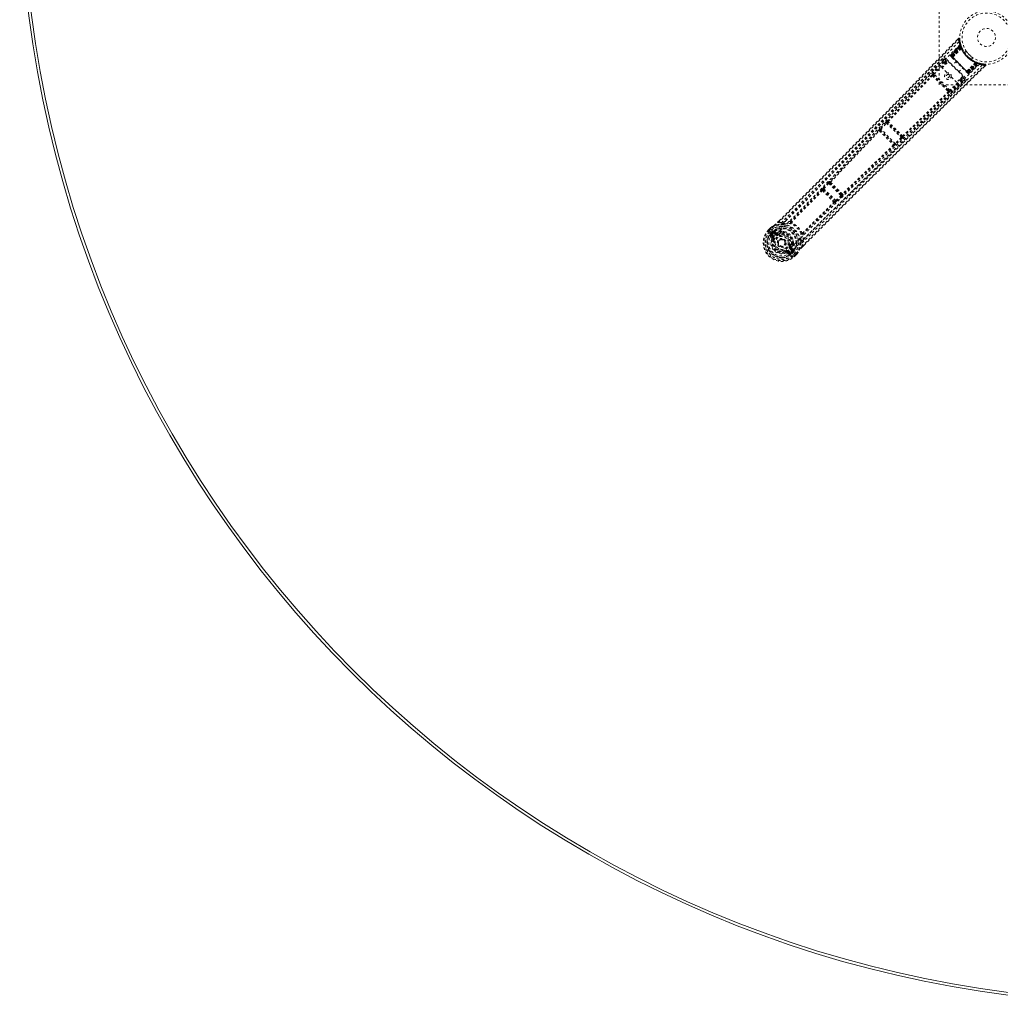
# Model space of a CAD drawing. Header units: inches. Extents: x 47.3 to 142.8, y 24.3 to 119.8.
# Tile 1 of 7: x 47.3 to 88.6, y 24.3 to 65.8. Entities that reach past the tile are written whole.
import ezdxf

# ---------------------------------------------------------------- set-up
doc = ezdxf.new("R2010")
doc.units = ezdxf.units.IN
doc.header["$MEASUREMENT"] = 0
doc.linetypes.add('SLD-Dashed', pattern=[0.075, 0.05, -0.025])
doc.linetypes.add('SLD-Solid', pattern=[0])

msp = doc.modelspace()

# ---------------------------------------------------------------- linework, layer by layer
at = {"color": 7, "linetype": 'SLD-Dashed', "lineweight": 0}
for p, q in [((86.051, 63.076), (86.051, 67.076)), ((86.537, 64.332), (86.95, 64.775)), ((86.547, 64.322), (86.954, 64.76)), ((86.962, 64.741), (86.559, 64.305)), ((86.56, 64.309), (86.959, 64.739)), ((86.873, 65.038), (86.814, 64.978)), ((86.954, 64.76), (86.95, 64.775)), ((86.961, 64.788), (86.957, 64.803)), ((86.983, 64.666), (86.959, 64.739)), ((86.989, 64.697), (86.966, 64.768)), ((86.537, 64.332), (86.547, 64.322)), ((86.958, 64.699), (86.565, 64.304)), ((86.568, 64.301), (86.96, 64.694)), ((86.574, 64.295), (86.963, 64.685)), ((86.964, 64.68), (86.577, 64.292)), ((86.97, 64.666), (86.587, 64.281)), ((86.59, 64.279), (86.971, 64.662)), ((86.607, 64.262), (86.983, 64.666)), ((86.983, 64.665), (86.608, 64.261)), ((86.627, 64.24), (86.994, 64.615)), ((86.994, 64.612), (86.629, 64.24)), ((86.958, 64.699), (86.985, 64.708)), ((86.96, 64.694), (86.958, 64.699)), ((86.96, 64.694), (86.987, 64.703)), ((86.963, 64.685), (86.99, 64.695)), ((86.964, 64.68), (86.991, 64.69)), ((86.97, 64.666), (86.997, 64.676)), ((86.971, 64.662), (86.998, 64.672)), ((86.983, 64.666), (86.983, 64.665)), ((86.985, 64.708), (86.987, 64.703)), ((86.99, 64.695), (86.989, 64.697)), ((86.991, 64.69), (86.99, 64.695)), ((86.994, 64.612), (86.994, 64.615)), ((86.997, 64.676), (86.998, 64.672)), ((87.016, 64.629), (87.015, 64.632)), ((87.196, 64.502), (87.128, 64.433)), ((86.243, 64.135), (85.673, 63.553)), ((86.27, 64.032), (85.809, 63.56)), ((85.841, 63.528), (86.302, 64.001)), ((86.181, 63.801), (86.439, 64.06)), ((86.244, 64.136), (86.242, 64.135)), ((86.25, 64.143), (86.244, 64.136)), ((86.259, 64.148), (86.245, 64.138)), ((86.341, 63.962), (86.302, 64.001)), ((86.309, 64.138), (86.413, 64.034)), ((86.373, 63.993), (86.334, 64.033)), ((87.161, 63.374), (86.351, 64.181)), ((86.439, 64.06), (87.049, 63.452)), ((86.536, 64.293), (86.538, 64.289)), ((86.539, 64.289), (86.539, 64.289)), ((86.545, 64.283), (86.548, 64.28)), ((86.554, 64.274), (86.557, 64.271)), ((86.56, 64.309), (86.607, 64.262)), ((86.56, 64.268), (86.607, 64.221)), ((87.28, 63.591), (86.568, 64.301)), ((86.577, 64.292), (87.271, 63.6)), ((86.587, 64.281), (86.59, 64.279)), ((87.258, 63.613), (86.59, 64.279)), ((86.766, 64.063), (86.601, 63.898)), ((86.608, 64.261), (86.607, 64.262)), ((86.627, 64.24), (86.629, 64.24)), ((87.593, 64.018), (87.219, 63.65)), ((87.219, 63.652), (87.59, 64.018)), ((87.24, 63.631), (87.643, 64.007)), ((87.644, 64.007), (87.241, 63.63)), ((87.64, 63.995), (87.258, 63.613)), ((87.261, 63.61), (87.644, 63.994)), ((87.271, 63.6), (87.658, 63.989)), ((87.663, 63.987), (87.274, 63.597)), ((87.672, 63.984), (87.28, 63.591)), ((87.284, 63.582), (87.72, 63.986)), ((87.284, 63.588), (87.677, 63.982)), ((87.289, 63.583), (87.717, 63.984)), ((87.302, 63.57), (87.738, 63.978)), ((87.311, 63.56), (87.754, 63.974)), ((87.411, 64.151), (87.479, 64.219)), ((87.593, 64.018), (87.59, 64.018)), ((87.61, 64.039), (87.607, 64.04)), ((87.65, 64.022), (87.64, 63.995)), ((87.643, 64.007), (87.644, 64.007)), ((87.654, 64.021), (87.644, 63.994)), ((87.717, 63.984), (87.644, 64.007)), ((87.654, 64.021), (87.681, 64.011)), ((87.668, 64.016), (87.658, 63.989)), ((87.673, 64.014), (87.663, 63.987)), ((87.673, 64.014), (87.668, 64.016)), ((87.681, 64.011), (87.672, 63.984)), ((87.677, 63.982), (87.672, 63.984)), ((87.675, 64.013), (87.673, 64.014)), ((87.746, 63.991), (87.675, 64.013)), ((87.686, 64.009), (87.677, 63.982)), ((87.681, 64.011), (87.686, 64.009)), ((87.686, 64.009), (87.696, 64.006)), ((87.708, 63.985), (87.705, 63.989)), ((87.754, 63.974), (87.738, 63.978)), ((87.781, 63.982), (87.766, 63.985)), ((87.856, 63.966), (87.787, 63.982)), ((87.997, 63.95), (87.868, 63.964)), ((88.016, 63.899), (87.995, 63.92)), ((86.51, 62.861), (85.841, 63.528)), ((86.791, 63.193), (86.181, 63.801)), ((86.878, 63.623), (87.042, 63.788)), ((87.2, 63.63), (87.247, 63.583)), ((87.219, 63.652), (87.219, 63.65)), ((87.241, 63.63), (87.24, 63.631)), ((87.241, 63.63), (87.289, 63.583)), ((87.25, 63.58), (87.253, 63.577)), ((87.258, 63.613), (87.261, 63.61)), ((87.259, 63.571), (87.263, 63.568)), ((87.263, 63.568), (87.264, 63.569)), ((87.268, 63.562), (87.268, 63.562)), ((87.269, 63.561), (87.272, 63.559)), ((87.302, 63.57), (87.311, 63.56)), ((87.955, 63.839), (88.016, 63.899)), ((85.776, 63.466), (85.81, 63.431)), ((85.85, 63.457), (85.816, 63.491)), ((86.439, 62.87), (85.85, 63.457)), ((86.981, 63.324), (86.51, 62.861)), ((86.536, 62.694), (87.116, 63.265)), ((87.012, 63.292), (86.542, 62.829)), ((87.049, 63.452), (86.791, 63.193)), ((86.951, 63.354), (86.981, 63.324)), ((86.983, 63.386), (87.013, 63.356)), ((87.023, 63.426), (87.119, 63.331)), ((87.115, 63.265), (87.117, 63.266)), ((87.117, 63.266), (87.123, 63.273)), ((87.118, 63.267), (87.128, 63.282)), ((90.051, 63.076), (86.051, 63.076)), ((86.413, 62.83), (86.448, 62.796)), ((86.473, 62.836), (86.439, 62.87)), ((83.809, 61.5), (83.567, 61.242)), ((83.6, 61.212), (83.841, 61.469)), ((83.841, 61.469), (84.458, 60.855)), ((83.883, 61.556), (83.877, 61.558)), ((83.878, 61.496), (83.884, 61.494)), ((84.484, 60.891), (83.878, 61.496)), ((83.513, 61.169), (83.513, 61.169)), ((83.578, 61.17), (83.578, 61.171)), ((83.578, 61.171), (84.16, 60.59)), ((84.201, 60.612), (83.6, 61.212)), ((84.16, 60.59), (84.16, 60.59)), ((84.458, 60.855), (84.201, 60.612)), ((84.488, 60.822), (84.232, 60.58)), ((84.482, 60.897), (84.484, 60.891)), ((84.547, 60.891), (84.544, 60.897)), ((84.158, 60.526), (84.159, 60.526)), ((81.371, 58.956), (81.162, 58.729)), ((81.454, 59.006), (81.442, 59.012)), ((81.443, 58.95), (81.455, 58.944)), ((81.947, 58.448), (81.443, 58.95)), ((81.111, 58.652), (81.112, 58.651)), ((81.162, 58.729), (81.14, 58.703)), ((81.176, 58.653), (81.176, 58.654)), ((81.176, 58.654), (81.651, 58.18)), ((81.194, 58.699), (81.404, 58.926)), ((81.696, 58.199), (81.194, 58.699)), ((81.404, 58.926), (81.923, 58.409)), ((81.649, 58.116), (81.65, 58.115)), ((81.651, 58.18), (81.65, 58.18)), ((81.923, 58.409), (81.696, 58.199)), ((81.726, 58.166), (81.701, 58.144)), ((81.953, 58.376), (81.726, 58.166)), ((81.941, 58.46), (81.947, 58.448)), ((82.003, 58.459), (82.009, 58.447)), ((79.247, 57.287), (79.31, 57.35)), ((79.311, 57.349), (79.249, 57.286)), ((79.419, 57.281), (79.269, 57.267)), ((79.419, 57.281), (79.54, 57.318)), ((78.864, 56.963), (78.947, 57.046)), ((78.864, 56.963), (78.867, 56.961)), ((78.948, 57.045), (78.865, 56.962)), ((78.867, 56.961), (78.905, 56.923)), ((78.968, 57.025), (78.886, 56.943)), ((78.905, 56.923), (78.922, 56.907)), ((78.922, 56.907), (78.926, 56.903)), ((78.926, 56.903), (79.032, 56.797)), ((78.95, 57.049), (78.947, 57.046)), ((78.972, 56.858), (79.024, 56.909)), ((78.972, 56.858), (78.972, 56.858)), ((79.044, 56.887), (78.993, 56.837)), ((79.052, 56.888), (78.997, 56.833)), ((79.024, 56.909), (79.024, 56.909)), ((79.044, 56.887), (79.061, 56.897)), ((79.061, 56.897), (79.052, 56.888)), ((79.161, 56.764), (79.069, 56.856)), ((79.088, 56.91), (79.083, 56.91)), ((79.088, 56.91), (79.103, 56.911)), ((79.09, 56.877), (79.2, 56.803)), ((79.182, 56.785), (79.09, 56.877)), ((79.103, 56.911), (79.103, 56.911)), ((79.103, 56.911), (79.103, 56.911)), ((79.2, 56.844), (79.103, 56.911)), ((79.374, 56.897), (79.358, 56.881)), ((79.387, 56.877), (79.371, 56.861)), ((79.399, 56.912), (79.419, 56.916)), ((78.924, 56.734), (78.992, 56.634)), ((79.039, 56.642), (78.971, 56.739)), ((78.971, 56.739), (79.054, 56.656)), ((78.992, 56.76), (79.075, 56.678)), ((78.997, 56.833), (78.993, 56.837)), ((79.032, 56.797), (79.032, 56.797)), ((79.039, 56.642), (79.054, 56.656)), ((79.051, 56.569), (79.054, 56.578)), ((79.073, 56.56), (79.051, 56.569)), ((79.2, 56.803), (79.182, 56.785)), ((79.254, 56.79), (79.268, 56.793)), ((79.268, 56.793), (79.279, 56.766)), ((79.305, 56.522), (79.311, 56.529)), ((79.311, 56.529), (79.322, 56.539)), ((80.321, 56.54), (80.284, 56.418)), ((79.574, 56.048), (79.564, 56.07)), ((79.582, 56.051), (79.574, 56.048)), ((79.596, 55.993), (79.574, 56.048)), ((79.647, 56.037), (79.661, 56.051)), ((79.744, 55.969), (79.647, 56.037)), ((79.661, 56.051), (79.744, 55.969)), ((79.682, 56.072), (79.765, 55.99)), ((79.86, 56.067), (79.768, 56.159)), ((79.77, 56.277), (79.797, 56.265)), ((79.807, 56.198), (79.79, 56.18)), ((79.881, 56.089), (79.79, 56.18)), ((79.797, 56.265), (79.794, 56.253)), ((79.802, 56.03), (79.908, 55.924)), ((79.807, 56.198), (79.881, 56.089)), ((79.893, 56.05), (79.838, 55.995)), ((79.842, 55.991), (79.892, 56.042)), ((79.915, 56.101), (79.849, 56.198)), ((79.865, 56.369), (79.88, 56.385)), ((79.9, 56.372), (79.885, 56.356)), ((79.892, 56.042), (79.901, 56.06)), ((79.914, 56.022), (79.892, 56.042)), ((79.901, 56.06), (79.893, 56.05)), ((79.914, 56.081), (79.915, 56.087)), ((79.919, 56.418), (79.915, 56.397)), ((79.915, 56.101), (79.915, 56.087)), ((80.271, 56.269), (80.284, 56.418)), ((80.29, 56.248), (80.362, 56.32)), ((80.291, 56.247), (80.363, 56.319)), ((79.639, 55.989), (79.739, 55.922)), ((79.838, 55.995), (79.842, 55.991)), ((79.913, 56.022), (79.863, 55.971)), ((79.908, 55.924), (79.912, 55.92)), ((79.912, 55.92), (79.929, 55.903)), ((79.914, 56.022), (79.913, 56.022)), ((79.929, 55.903), (79.966, 55.866)), ((79.949, 55.885), (80.03, 55.967)), ((79.966, 55.866), (79.969, 55.863)), ((79.967, 55.863), (80.05, 55.947)), ((79.969, 55.863), (80.051, 55.946)), ((80.051, 55.946), (80.054, 55.949))]:
    msp.add_line(p, q, dxfattribs=at)
at = {"color": 7, "linetype": 'SLD-Dashed', "lineweight": 0, "flags": 128}
for points in [[(86.891, 64.888), (85.772, 63.757), (84.664, 62.618), (83.565, 61.473), (82.475, 60.326), (81.621, 59.426), (80.765, 58.535), (79.903, 57.656), (79.032, 56.797)], [(86.929, 64.771), (85.814, 63.643), (84.71, 62.506), (83.616, 61.362), (82.53, 60.215), (81.679, 59.317), (80.826, 58.426), (79.966, 57.55), (79.094, 56.693)], [(79.269, 57.267), (79.791, 57.789), (80.342, 58.342), (80.921, 58.926), (81.53, 59.542), (82.089, 60.109), (82.671, 60.701), (82.804, 60.837), (82.939, 60.974), (83.075, 61.113), (83.168, 61.208), (83.259, 61.3), (83.354, 61.397), (83.453, 61.498), (83.77, 61.822), (84.123, 62.183), (84.511, 62.58), (84.757, 62.831), (85.017, 63.097), (85.299, 63.385), (85.561, 63.654), (85.904, 64.005), (86.209, 64.316), (86.476, 64.589), (86.704, 64.822), (86.895, 65.017)], [(79.31, 57.35), (81.164, 59.213), (83.07, 61.151), (84.972, 63.094), (86.873, 65.038)], [(86.873, 65.038), (86.873, 65.037), (86.875, 65.036), (86.88, 65.032), (86.887, 65.025), (86.891, 65.021), (86.895, 65.017)], [(86.922, 65.018), (86.919, 65.026), (86.916, 65.033), (86.91, 65.039), (86.903, 65.044), (86.896, 65.046), (86.889, 65.046), (86.882, 65.044), (86.875, 65.039)], [(86.895, 65.017), (86.906, 65.018), (86.916, 65.018), (86.923, 65.018), (86.925, 65.018)], [(86.958, 64.792), (86.954, 64.78), (86.948, 64.767)], [(86.954, 64.779), (86.951, 64.775), (86.95, 64.774)], [(86.964, 64.746), (86.96, 64.741), (86.959, 64.739)], [(86.972, 64.75), (86.974, 64.743), (86.985, 64.708)], [(86.565, 64.304), (86.554, 64.315), (86.545, 64.324), (86.539, 64.33), (86.537, 64.332)], [(87.138, 64.418), (87.128, 64.432), (87.128, 64.433)], [(86.202, 64.18), (85.939, 63.911), (85.639, 63.604), (85.311, 63.268), (85.014, 62.965), (84.858, 62.805), (84.703, 62.646), (84.547, 62.487), (84.37, 62.306), (84.192, 62.124), (84.019, 61.947), (83.667, 61.587), (83.34, 61.253), (83.038, 60.944), (82.742, 60.642), (82.399, 60.293), (81.809, 59.693), (81.214, 59.089), (80.597, 58.465), (79.995, 57.859), (79.419, 57.281)], [(86.245, 64.138), (84.016, 61.858), (81.783, 59.582), (79.54, 57.318)], [(87.75, 63.954), (86.625, 62.835), (85.492, 61.727), (84.352, 60.629), (83.208, 59.539), (82.313, 58.685), (81.425, 57.829), (80.551, 56.966), (79.697, 56.092)], [(87.866, 63.916), (86.739, 62.794), (85.604, 61.681), (84.463, 60.579), (83.319, 59.484), (82.422, 58.627), (81.534, 57.768), (80.658, 56.904), (79.802, 56.03)], [(80.271, 56.269), (80.844, 56.846), (81.444, 57.447), (82.07, 58.071), (82.639, 58.637), (83.006, 59.001), (83.391, 59.383), (83.794, 59.781), (84.195, 60.177), (84.542, 60.519), (85.003, 60.974), (85.493, 61.457), (86.013, 61.968), (86.495, 62.443), (87.995, 63.92)], [(86.245, 64.138), (86.241, 64.101), (86.27, 64.032)], [(86.302, 64.001), (86.29, 64.012), (86.28, 64.022), (86.273, 64.029), (86.27, 64.032)], [(86.334, 64.033), (86.333, 64.032), (86.331, 64.03), (86.328, 64.027), (86.324, 64.023), (86.319, 64.018), (86.314, 64.013), (86.308, 64.007), (86.302, 64.001)], [(86.334, 64.033), (86.305, 64.102), (86.309, 64.138)], [(86.351, 64.181), (86.335, 64.165), (86.322, 64.151), (86.312, 64.142), (86.309, 64.138)], [(86.547, 64.322), (86.549, 64.32), (86.555, 64.314), (86.564, 64.305), (86.574, 64.295)], [(86.547, 64.28), (86.548, 64.28), (86.55, 64.278), (86.552, 64.276), (86.554, 64.274)], [(86.549, 64.279), (86.549, 64.279), (86.55, 64.278), (86.552, 64.277), (86.555, 64.275)], [(86.56, 64.309), (86.555, 64.304), (86.555, 64.302)], [(86.587, 64.281), (86.582, 64.287), (86.576, 64.293), (86.571, 64.298), (86.567, 64.302), (86.564, 64.305), (86.561, 64.308), (86.56, 64.309), (86.56, 64.309)], [(86.56, 64.268), (86.561, 64.267), (86.561, 64.267)], [(86.608, 64.261), (86.603, 64.252), (86.602, 64.241)], [(86.627, 64.24), (86.607, 64.241), (86.602, 64.241)], [(86.609, 64.219), (86.755, 64.073), (86.904, 63.925), (87.052, 63.777), (87.198, 63.632)], [(86.629, 64.24), (86.776, 64.094), (86.924, 63.946), (87.073, 63.798), (87.219, 63.652)], [(88.014, 63.901), (88.018, 63.908), (88.021, 63.915), (88.022, 63.924), (88.021, 63.932), (88.018, 63.939), (88.013, 63.944), (88.007, 63.948), (87.999, 63.95)], [(80.363, 56.319), (82.212, 58.17), (84.141, 60.082), (86.08, 61.992), (88.016, 63.899)], [(85.841, 63.528), (85.83, 63.539), (85.819, 63.549), (85.812, 63.556), (85.809, 63.56)], [(87.219, 63.65), (87.22, 63.629), (87.22, 63.624)], [(87.22, 63.624), (87.231, 63.626), (87.24, 63.631)], [(87.253, 63.577), (87.256, 63.575), (87.258, 63.572), (87.259, 63.571), (87.26, 63.57)], [(87.254, 63.578), (87.257, 63.575), (87.258, 63.573), (87.259, 63.572), (87.259, 63.572)], [(87.289, 63.583), (87.288, 63.583), (87.287, 63.584), (87.285, 63.587), (87.281, 63.59), (87.277, 63.594), (87.272, 63.599), (87.266, 63.605), (87.261, 63.61)], [(87.274, 63.597), (87.284, 63.587), (87.293, 63.578), (87.299, 63.572), (87.302, 63.57)], [(87.311, 63.56), (87.309, 63.562), (87.303, 63.568), (87.294, 63.577), (87.284, 63.588)], [(80.284, 56.418), (80.807, 56.943), (81.352, 57.489), (81.921, 58.055), (82.465, 58.595), (83.016, 59.141), (83.568, 59.686), (84.106, 60.217), (84.622, 60.726), (85.104, 61.2), (85.643, 61.731), (86.149, 62.229), (86.646, 62.718), (87.161, 63.225)], [(80.321, 56.54), (82.577, 58.791), (84.846, 61.03), (87.118, 63.267)], [(85.753, 63.49), (84.815, 62.525), (83.883, 61.556)], [(83.905, 61.53), (84.837, 62.501), (85.776, 63.466)], [(86.413, 62.83), (86.263, 62.979), (86.111, 63.13), (85.959, 63.282), (85.81, 63.431)], [(86.439, 62.87), (86.294, 63.014), (86.148, 63.159), (85.998, 63.309), (85.85, 63.457)], [(87.013, 63.356), (87.012, 63.355), (87.01, 63.353), (87.007, 63.35), (87.003, 63.346), (86.998, 63.341), (86.993, 63.336), (86.987, 63.33), (86.981, 63.324)], [(87.012, 63.292), (87.009, 63.295), (87.002, 63.302), (86.992, 63.312), (86.981, 63.324)], [(87.119, 63.331), (87.082, 63.327), (87.013, 63.356)], [(87.013, 63.292), (87.082, 63.263), (87.115, 63.267)], [(87.119, 63.331), (87.122, 63.335), (87.132, 63.344), (87.145, 63.358), (87.161, 63.374)], [(86.448, 62.796), (85.486, 61.854), (84.519, 60.919)], [(86.472, 62.773), (85.511, 61.832), (84.544, 60.897)], [(86.473, 62.836), (86.482, 62.822), (86.484, 62.809)], [(86.542, 62.829), (86.538, 62.833), (86.531, 62.84), (86.521, 62.85), (86.51, 62.861)], [(83.841, 61.469), (83.835, 61.475), (83.829, 61.48), (83.824, 61.485), (83.819, 61.49), (83.815, 61.493), (83.812, 61.496), (83.81, 61.499), (83.809, 61.5)], [(83.513, 61.169), (82.483, 60.085), (81.454, 59.006)], [(81.476, 58.978), (82.505, 60.058), (83.536, 61.143)], [(83.567, 61.242), (83.545, 61.217), (83.544, 61.216)], [(83.6, 61.212), (83.594, 61.217), (83.588, 61.223), (83.583, 61.228), (83.578, 61.232), (83.574, 61.236), (83.571, 61.239), (83.568, 61.241), (83.567, 61.242)], [(84.232, 60.58), (84.231, 60.581), (84.229, 60.583), (84.225, 60.587), (84.222, 60.591), (84.217, 60.595), (84.212, 60.601), (84.207, 60.607), (84.201, 60.612)], [(84.488, 60.822), (84.487, 60.823), (84.485, 60.826), (84.482, 60.829), (84.478, 60.833), (84.474, 60.838), (84.469, 60.843), (84.463, 60.849), (84.458, 60.855)], [(84.132, 60.548), (83.051, 59.514), (81.974, 58.481)], [(84.158, 60.526), (83.078, 59.492), (82.003, 58.459)], [(84.169, 60.543), (84.169, 60.54), (84.158, 60.526)], [(84.232, 60.58), (84.207, 60.557), (84.205, 60.556)], [(81.404, 58.926), (81.398, 58.931), (81.392, 58.936), (81.387, 58.941), (81.382, 58.946), (81.378, 58.949), (81.375, 58.952), (81.373, 58.955), (81.371, 58.956)], [(81.404, 58.926), (81.41, 58.932), (81.416, 58.938), (81.427, 58.947), (81.436, 58.951), (81.443, 58.95)], [(81.112, 58.651), (80.461, 57.984), (79.806, 57.325)], [(81.134, 58.622), (80.483, 57.954), (79.827, 57.295)], [(81.194, 58.699), (81.189, 58.704), (81.183, 58.709), (81.178, 58.714), (81.173, 58.718), (81.169, 58.722), (81.166, 58.725), (81.163, 58.727), (81.162, 58.729)], [(80.297, 56.826), (80.954, 57.484), (81.62, 58.138)], [(81.649, 58.116), (80.983, 57.463), (80.327, 56.806)], [(81.696, 58.199), (81.689, 58.193), (81.682, 58.188), (81.669, 58.181), (81.658, 58.178), (81.654, 58.178), (81.652, 58.179), (81.651, 58.18)], [(81.726, 58.166), (81.723, 58.17), (81.716, 58.177), (81.706, 58.188), (81.696, 58.199)], [(81.947, 58.448), (81.948, 58.441), (81.943, 58.432), (81.935, 58.421), (81.929, 58.415), (81.923, 58.409)], [(81.953, 58.376), (81.951, 58.378), (81.949, 58.38), (81.946, 58.383), (81.942, 58.387), (81.938, 58.392), (81.933, 58.397), (81.928, 58.403), (81.923, 58.409)], [(79.269, 57.267), (79.265, 57.271), (79.261, 57.275), (79.257, 57.279), (79.253, 57.283), (79.25, 57.285), (79.248, 57.287), (79.247, 57.287), (79.247, 57.287)], [(79.799, 57.321), (79.669, 57.328), (79.54, 57.318)], [(79.799, 57.321), (79.793, 57.312), (79.79, 57.302), (79.79, 57.294), (79.793, 57.286), (79.799, 57.28), (79.807, 57.277), (79.816, 57.277), (79.826, 57.28)], [(79.827, 57.295), (79.826, 57.294), (79.825, 57.292), (79.825, 57.288), (79.826, 57.28)], [(78.886, 56.943), (78.882, 56.948), (78.877, 56.952), (78.873, 56.956), (78.87, 56.959), (78.867, 56.962), (78.865, 56.963), (78.864, 56.964), (78.864, 56.963)], [(78.947, 57.046), (79.023, 57.104), (79.088, 57.146)], [(78.947, 57.046), (78.947, 57.046), (78.948, 57.045), (78.95, 57.044), (78.952, 57.041), (78.955, 57.038), (78.959, 57.034), (78.964, 57.03), (78.968, 57.025)], [(79.097, 57.153), (79.029, 57.109), (78.95, 57.049)], [(78.95, 57.049), (78.951, 57.048), (78.952, 57.047), (78.954, 57.044), (78.956, 57.041), (78.959, 57.038), (78.962, 57.034), (78.965, 57.029), (78.968, 57.025)], [(78.993, 56.837), (78.991, 56.839), (78.986, 56.844), (78.98, 56.85), (78.972, 56.858)], [(79.024, 56.909), (79.031, 56.901), (79.037, 56.894), (79.041, 56.889), (79.044, 56.887)], [(79.044, 56.887), (79.044, 56.887), (79.044, 56.887)], [(79.069, 56.856), (79.058, 56.87), (79.052, 56.888)], [(79.09, 56.877), (79.09, 56.876), (79.089, 56.875), (79.087, 56.873), (79.084, 56.87), (79.081, 56.867), (79.077, 56.864), (79.073, 56.86), (79.069, 56.856)], [(79.097, 57.153), (79.092, 57.15), (79.088, 57.146)], [(79.42, 57.223), (79.262, 57.206), (79.097, 57.153)], [(79.358, 56.881), (79.301, 56.867), (79.235, 56.841)], [(79.569, 56.888), (79.515, 56.905), (79.419, 56.916)], [(79.571, 57.218), (79.563, 57.217), (79.55, 57.218)], [(78.95, 56.778), (78.973, 56.773), (78.992, 56.76)], [(78.992, 56.76), (78.988, 56.756), (78.984, 56.752), (78.981, 56.748), (78.978, 56.745), (78.975, 56.742), (78.973, 56.74), (78.972, 56.739), (78.971, 56.739)], [(79.697, 56.092), (79.639, 56.04), (79.569, 56.003), (79.492, 55.981), (79.411, 55.976), (79.329, 55.987), (79.251, 56.014), (79.178, 56.055), (79.113, 56.109), (79.059, 56.173), (79.018, 56.246), (78.991, 56.325), (78.98, 56.406), (78.984, 56.487), (79.006, 56.564), (79.043, 56.634), (79.094, 56.693)], [(79.075, 56.678), (79.071, 56.674), (79.067, 56.67), (79.063, 56.666), (79.06, 56.663), (79.058, 56.66), (79.056, 56.658), (79.054, 56.657), (79.054, 56.656)], [(79.101, 56.549), (79.096, 56.551), (79.091, 56.553), (79.086, 56.555), (79.082, 56.556), (79.078, 56.558), (79.076, 56.559), (79.074, 56.56), (79.073, 56.56)], [(79.161, 56.764), (79.165, 56.768), (79.169, 56.772), (79.173, 56.776), (79.176, 56.779), (79.178, 56.781), (79.18, 56.783), (79.182, 56.785), (79.182, 56.785)], [(79.235, 56.841), (79.213, 56.838), (79.2, 56.844)], [(79.29, 56.738), (79.288, 56.744), (79.286, 56.749), (79.284, 56.753), (79.282, 56.758), (79.281, 56.761), (79.28, 56.764), (79.279, 56.765), (79.279, 56.766)], [(79.919, 56.418), (79.908, 56.513), (79.891, 56.567)], [(80.221, 56.549), (80.22, 56.562), (80.221, 56.571)], [(80.282, 56.826), (80.279, 56.816), (80.28, 56.806), (80.283, 56.798), (80.288, 56.793), (80.296, 56.789), (80.305, 56.789), (80.314, 56.793), (80.323, 56.798)], [(80.282, 56.826), (80.29, 56.824), (80.294, 56.825), (80.296, 56.825), (80.297, 56.826)], [(80.321, 56.54), (80.331, 56.668), (80.323, 56.798)], [(79.553, 56.098), (79.555, 56.093), (79.557, 56.088), (79.559, 56.083), (79.561, 56.079), (79.562, 56.075), (79.563, 56.073), (79.564, 56.071), (79.564, 56.07)], [(79.682, 56.072), (79.678, 56.068), (79.674, 56.064), (79.671, 56.061), (79.668, 56.058), (79.665, 56.055), (79.663, 56.053), (79.662, 56.052), (79.661, 56.051)], [(79.742, 56.288), (79.747, 56.286), (79.753, 56.284), (79.757, 56.282), (79.761, 56.28), (79.765, 56.279), (79.768, 56.278), (79.769, 56.277), (79.77, 56.277)], [(79.768, 56.159), (79.772, 56.163), (79.776, 56.167), (79.78, 56.17), (79.783, 56.174), (79.786, 56.176), (79.788, 56.178), (79.789, 56.179), (79.79, 56.18)], [(79.797, 56.265), (79.821, 56.327), (79.835, 56.38)], [(79.845, 56.233), (79.843, 56.211), (79.849, 56.198)], [(79.885, 56.356), (79.871, 56.299), (79.845, 56.233)], [(79.86, 56.067), (79.864, 56.071), (79.868, 56.075), (79.872, 56.079), (79.875, 56.082), (79.878, 56.085), (79.88, 56.087), (79.881, 56.088), (79.881, 56.089)], [(79.893, 56.05), (79.875, 56.056), (79.86, 56.067)], [(79.892, 56.042), (79.892, 56.042), (79.892, 56.042)], [(80.051, 55.946), (80.109, 56.022), (80.151, 56.087)], [(80.054, 55.949), (80.108, 56.02), (80.157, 56.096)], [(80.151, 56.087), (80.155, 56.091), (80.157, 56.096)], [(80.226, 56.42), (80.21, 56.261), (80.157, 56.096)], [(80.291, 56.247), (80.291, 56.247), (80.291, 56.248), (80.289, 56.249), (80.287, 56.252), (80.283, 56.256), (80.279, 56.26), (80.275, 56.264), (80.271, 56.269)], [(79.744, 55.969), (79.744, 55.969), (79.745, 55.971), (79.747, 55.973), (79.75, 55.975), (79.753, 55.978), (79.757, 55.982), (79.761, 55.986), (79.765, 55.99)], [(79.765, 55.99), (79.778, 55.97), (79.783, 55.947)], [(79.969, 55.863), (79.969, 55.863), (79.968, 55.863), (79.967, 55.865), (79.964, 55.868), (79.961, 55.871), (79.957, 55.875), (79.953, 55.88), (79.949, 55.885)], [(80.054, 55.949), (80.053, 55.95), (80.052, 55.951), (80.049, 55.952), (80.046, 55.955), (80.043, 55.957), (80.039, 55.96), (80.034, 55.963), (80.03, 55.967)], [(80.03, 55.967), (80.034, 55.962), (80.039, 55.958), (80.043, 55.954), (80.046, 55.951), (80.049, 55.948), (80.05, 55.946), (80.051, 55.946), (80.051, 55.946)]]:
    msp.add_lwpolyline(points, dxfattribs=at)
at = {"color": 7, "linetype": 'SLD-Solid', "lineweight": 15}
for radius in [47.75, 47.632]:
    msp.add_circle((95.051, 72.076), radius, dxfattribs=at)
at = {"color": 7, "linetype": 'SLD-Dashed', "lineweight": 0}
for centre, radius in [((88.051, 65.076), 1.125), ((88.051, 65.076), 1.03), ((88.051, 65.076), 0.38), ((86.426, 63.451), 0.14), ((86.426, 63.451), 0.0625), ((79.422, 56.418), 0.7), ((79.422, 56.418), 0.69), ((79.422, 56.418), 0.623), ((79.422, 56.418), 0.32), ((79.422, 56.418), 0.275), ((79.422, 56.418), 0.188), ((79.422, 56.418), 0.157), ((79.422, 56.418), 0.142), ((79.422, 56.418), 0.139), ((79.422, 56.418), 0.138)]:
    msp.add_circle(centre, radius, dxfattribs=at)
at = {"color": 7, "linetype": 'SLD-Solid', "lineweight": 15}
msp.add_arc((95.051, 72.076), 47.632, 180, 0, dxfattribs=at)
at = {"color": 7, "linetype": 'SLD-Dashed', "lineweight": 0}
for centre, radius, start, end in [((86.895, 65.017), 0.03, 2.9413, 135.6285), ((88.071, 65.105), 1.2, 183.1993, 190.4335), ((86.913, 64.866), 0.03, 11.023, 134.8328), ((88.207, 65.253), 1.365, 195.5135, 200.6445), ((88.051, 65.077), 1.158, 182.9674, 267.2328), ((88.044, 65.075), 1.12, 182.9923, 190.4577), ((86.949, 64.734), 0.0429, 69.2685, 118.0842), ((88.073, 65.099), 1.19, 195.9759, 254.216), ((88.051, 65.076), 1.128, 190.4391, 195.5688), ((86.928, 64.796), 0.03, 317.0831, 14.0164), ((87.783, 64.824), 0.835, 183.3475, 188.6282), ((86.932, 64.781), 0.0299, 317.0025, 14.7966), ((87.757, 64.819), 0.806, 184.1707, 189.5661), ((88.043, 65.074), 1.119, 194.0209, 194.9069), ((86.889, 64.784), 0.0707, 346.5584, 13.9867), ((88.073, 65.084), 1.153, 195.0187, 199.0533), ((86.938, 64.76), 0.0299, 316.9006, 15.843), ((87.766, 64.816), 0.81, 185.4555, 190.7199), ((87.895, 65.034), 0.966, 194.7277, 197.6101), ((86.937, 64.76), 0.03, 331.963, 16.3436), ((88.051, 65.076), 1.127, 195.5693, 254.6227), ((88.052, 65.077), 1.129, 195.8807, 200.8015), ((86.559, 64.311), 0.03, 137.092, 225.0891), ((86.56, 64.311), 0.0305, 137.4642, 204.4645), ((88.05, 65.076), 1.155, 199.3103, 250.8817), ((88.05, 65.076), 1.155, 200.0064, 250.1855), ((88.05, 65.075), 1.155, 200.9824, 249.2096), ((86.961, 64.687), 0.0297, 316.5756, 19.5706), ((86.962, 64.685), 0.0297, 316.5673, 19.6499), ((87.706, 64.79), 0.733, 189.8536, 193.8616), ((86.987, 64.645), 0.0311, 283.428, 334.7333), ((86.986, 64.646), 0.0345, 284.0548, 330.2548), ((88.025, 65.05), 1.12, 203.0216, 247.1703), ((87.99, 65.029), 0.953, 213.5809, 225.8963), ((88, 65.009), 0.946, 225.178, 236.593), ((86.277, 64.107), 0.105, 45.0112, 135.734), ((84.206, 62.118), 2.87, 44.7378, 45.9357), ((86.277, 64.106), 0.045, 45.1146, 113.0859), ((86.302, 64), 0.0451, 45.5225, 135.453), ((86.569, 64.302), 0.03, 137.0764, 201.6596), ((86.57, 64.302), 0.0315, 193.0341, 225.7887), ((86.481, 64.191), 0.114, 55.1811, 59.0804), ((87.148, 63.718), 0.826, 134.8692, 136.7255), ((86.855, 64.005), 0.412, 134.1141, 138.1415), ((86.582, 64.289), 0.03, 137.0257, 225.0318), ((86.868, 63.992), 0.422, 134.1346, 138.0653), ((86.872, 63.988), 0.423, 134.139, 138.0608), ((86.895, 63.965), 0.442, 134.1794, 137.9351), ((86.898, 63.962), 0.443, 134.1808, 137.9304), ((86.629, 64.242), 0.0299, 136.8963, 224.9069), ((86.628, 64.238), 0.0265, 173.4672, 224.4774), ((87.985, 64.987), 1.014, 228.1408, 235.5158), ((87.624, 64.01), 0.0345, 119.9275, 166.1421), ((87.623, 64.011), 0.031, 115.3205, 166.7823), ((87.766, 64.73), 0.733, 256.3345, 260.3396), ((87.663, 63.986), 0.0297, 70.5447, 133.6173), ((87.665, 63.985), 0.0297, 70.6244, 133.6192), ((87.792, 64.795), 0.815, 259.4861, 264.7233), ((87.961, 64.831), 0.866, 248.6511, 250.5809), ((87.627, 63.915), 0.109, 46.3458, 75.5763), ((87.794, 64.781), 0.805, 260.6247, 266.0225), ((87.8, 64.812), 0.839, 261.5757, 266.8315), ((87.636, 63.88), 0.137, 44.5035, 68.6104), ((87.738, 63.962), 0.0299, 74.3498, 133.2925), ((87.759, 63.956), 0.0299, 75.3968, 133.1918), ((87.98, 64.808), 0.85, 253.9017, 255.4329), ((87.712, 63.974), 0.0429, 332.1111, 20.9154), ((88.226, 65.232), 1.364, 249.5454, 254.6804), ((88.051, 65.076), 1.127, 254.6216, 259.7541), ((87.774, 63.952), 0.03, 76.1778, 133.1071), ((87.845, 63.937), 0.03, 315.3552, 79.1738), ((88.05, 65.069), 1.12, 259.7333, 267.1983), ((88.08, 65.103), 1.206, 259.7743, 266.9698), ((87.933, 63.938), 0.0646, 343.8871, 10.7098), ((87.995, 63.92), 0.03, 314.5658, 87.2461), ((86.004, 63.346), 0.289, 132.4472, 150.1186), ((85.785, 63.457), 0.0456, 47.0195, 134.0966), ((85.89, 63.469), 0.0773, 129.6303, 163.4812), ((87.217, 63.651), 0.0266, 225.9009, 276.5407), ((87.221, 63.651), 0.0299, 225.2856, 313.2997), ((86.94, 63.92), 0.442, 312.2652, 316.0176), ((86.942, 63.918), 0.443, 312.2631, 316.0098), ((87.268, 63.611), 0.0353, 216.8982, 305.784), ((87.268, 63.604), 0.03, 225.1523, 313.1714), ((86.965, 63.895), 0.425, 312.143, 316.0479), ((86.673, 64.191), 0.845, 313.5083, 315.3233), ((86.986, 63.875), 0.409, 312.0282, 316.0872), ((87.282, 63.593), 0.0315, 224.4081, 257.4593), ((87.166, 63.501), 0.119, 31.0039, 34.6546), ((87.291, 63.582), 0.03, 225.1019, 313.1011), ((87.281, 63.592), 0.03, 248.5986, 313.1163), ((87.29, 63.583), 0.0305, 245.8099, 312.7429), ((85.953, 63.654), 0.258, 219.3173, 226.6535), ((85.833, 63.418), 0.075, 103.1015, 139.9024), ((85.863, 63.393), 0.0652, 101.5315, 144.5322), ((86.981, 63.324), 0.0451, 314.7144, 44.6692), ((85.124, 61.241), 2.843, 44.2511, 45.4605), ((87.087, 63.299), 0.045, 337.1077, 45.0754), ((87.087, 63.299), 0.105, 314.46, 45.1787), ((86.375, 62.883), 0.0652, 305.6351, 348.6484), ((86.399, 62.853), 0.0756, 310.4457, 346.9355), ((86.635, 62.974), 0.258, 223.5426, 230.867), ((86.327, 63.024), 0.289, 300.0773, 317.7437), ((86.447, 62.802), 0.0384, 312.175, 10.458), ((86.451, 62.91), 0.0773, 286.721, 320.5547), ((83.984, 61.364), 0.222, 118.7394, 142.2125), ((83.892, 61.437), 0.0601, 103.6972, 148.194), ((83.91, 61.527), 0.0451, 137.038, 224.5388), ((83.916, 61.525), 0.0451, 137.0655, 224.5184), ((83.995, 61.632), 0.136, 213.9567, 228.3791), ((83.94, 61.485), 0.057, 127.7081, 171.5807), ((60.868, 37.802), 33.03, 44.3635, 45.8284), ((58.7, 35.627), 36.143, 44.4097, 45.7824), ((83.624, 61.13), 0.118, 133.0872, 160.4571), ((83.546, 61.138), 0.0451, 45.7327, 136.7228), ((83.546, 61.138), 0.0451, 45.7299, 136.7214), ((83.617, 61.235), 0.123, 212.7541, 228.7545), ((83.592, 61.102), 0.0697, 102.0298, 144.1807), ((107.531, 84.622), 33.571, 224.3773, 225.8147), ((83.64, 61.164), 0.0626, 129.5754, 173.5548), ((107.403, 84.493), 33.341, 224.3902, 225.8018), ((84.091, 60.604), 0.0697, 306.0126, 348.1594), ((84.128, 60.558), 0.0451, 313.4693, 44.4636), ((84.153, 60.652), 0.0626, 276.6359, 320.6153), ((84.129, 60.559), 0.0433, 337.8713, 45.3165), ((84.426, 60.906), 0.0601, 301.9948, 346.4975), ((84.474, 60.953), 0.0567, 278.4767, 322.6192), ((84.514, 60.93), 0.0451, 225.6724, 313.1273), ((84.516, 60.924), 0.0451, 225.6534, 313.1554), ((84.352, 60.997), 0.222, 307.9763, 331.4559), ((84.62, 61.01), 0.136, 221.8363, 236.2064), ((84.226, 60.631), 0.125, 221.5365, 237.3353), ((84.119, 60.637), 0.118, 289.7425, 317.1098), ((81.506, 58.86), 0.165, 112.7296, 144.5019), ((81.475, 58.982), 0.0451, 137.5847, 224.2335), ((81.487, 58.976), 0.0451, 137.6951, 224.2018), ((81.536, 59.047), 0.092, 206.5653, 229.0797), ((81.514, 58.93), 0.0613, 129.0391, 166.627), ((58.494, 35.42), 32.872, 44.4976, 45.6943), ((55.585, 32.501), 37.032, 44.5513, 45.6405), ((81.203, 58.634), 0.0933, 132.6325, 169.2284), ((81.144, 58.621), 0.0451, 46.14, 137.2386), ((81.145, 58.62), 0.0451, 46.1435, 137.2455), ((81.191, 58.689), 0.088, 205.3446, 229.0479), ((81.204, 58.57), 0.0873, 108.287, 143.2845), ((104.484, 81.565), 32.736, 224.4951, 225.6967), ((81.234, 58.656), 0.0588, 132.9329, 181.7286), ((104.975, 82.057), 33.378, 224.5212, 225.6708), ((81.568, 58.207), 0.0873, 306.9054, 341.9049), ((81.687, 58.196), 0.089, 221.2828, 244.7095), ((81.618, 58.149), 0.0451, 312.9449, 44.0502), ((81.619, 58.148), 0.0451, 312.9512, 44.0541), ((81.632, 58.207), 0.0933, 280.9662, 317.5569), ((81.927, 58.519), 0.0607, 283.3983, 321.3213), ((81.972, 58.492), 0.0451, 225.9936, 312.4924), ((81.978, 58.48), 0.0451, 225.9593, 312.6092), ((81.857, 58.51), 0.165, 305.6878, 337.4659), ((82.044, 58.541), 0.0919, 221.1214, 243.6368), ((78.376, 58.115), 1.202, 306.2838, 316.4381), ((80.061, 57.271), 0.642, 179.1766, 184.3607), ((79.585, 57.277), 0.0608, 137.4776, 257.0685), ((79.845, 57.281), 0.0608, 138.7665, 241.6373), ((79.796, 57.335), 0.0143, 282.653, 318.4564), ((79.881, 57.354), 0.0795, 201.1449, 227.6052), ((79.893, 57.239), 0.0786, 148.4226, 188.8343), ((79.412, 56.408), 0.965, 25.6224, 64.5708), ((79.422, 56.418), 0.78, 135.096, 314.5812), ((79.422, 56.418), 0.78, 135.6248, 314.5672), ((79.422, 56.418), 0.75, 135.5523, 314.6396), ((79.422, 56.418), 0.629, 135.6405, 314.5516), ((79.422, 56.418), 0.787, 323.4199, 126.7721), ((79.422, 56.418), 0.758, 323.4198, 126.7721), ((79.422, 56.418), 0.632, 321.1604, 129.0317), ((79.422, 56.418), 0.602, 321.3657, 128.8263), ((79.131, 56.805), 0.115, 114.7879, 127.3825), ((79.112, 56.899), 0.0305, 158.9222, 226.0568), ((79.261, 56.45), 0.491, 71.2226, 110.6092), ((77.155, 60.276), 3.678, 301.8585, 305.0843), ((79.217, 56.486), 0.439, 69.0299, 104.9986), ((79.382, 56.862), 0.0305, 140.7333, 271.156), ((79.406, 56.898), 0.0505, 199.3324, 226.8418), ((79.414, 56.41), 0.453, 354.8441, 95.3473), ((79.408, 56.858), 0.0371, 175.2573, 225.823), ((79.408, 56.868), 0.0444, 102.4954, 140.0929), ((79.422, 56.914), 0.0507, 199.4304, 226.8311), ((79.41, 56.853), 0.0326, 87.267, 133.4603), ((79.451, 56.891), 0.0404, 142.3959, 187.8838), ((79.395, 56.392), 0.494, 2.068, 88.1241), ((79.402, 55.018), 2.205, 86.1549, 89.5268), ((79.435, 56.431), 0.476, 16.5682, 73.6225), ((79.726, 56.344), 0.887, 84.2262, 100.0672), ((79.463, 56.46), 0.844, 24.8682, 65.3239), ((79.422, 56.418), 0.599, 135.6403, 314.5517), ((79.413, 56.409), 0.543, 134.4619, 315.7301), ((79.113, 56.653), 0.206, 142.7551, 156.7547), ((78.949, 56.718), 0.0299, 43.1441, 147.2076), ((79.422, 56.418), 0.593, 135.6484, 142.7051), ((79.422, 56.418), 0.459, 157.87, 292.322), ((79.019, 56.62), 0.0301, 46.5473, 152.7172), ((78.954, 56.609), 0.0455, 337.6291, 33.7402), ((78.496, 55.283), 1.401, 66.6544, 69.0813), ((79.422, 56.418), 0.4, 157.87, 292.322), ((79.271, 56.869), 0.249, 196.8002, 224.9596), ((78.985, 56.596), 0.0714, 345.4045, 40.3483), ((79.422, 56.418), 0.376, 157.87, 292.322), ((78.991, 56.593), 0.089, 337.87, 45.096), ((78.991, 56.593), 0.119, 337.8709, 45.0961), ((79.422, 56.418), 0.346, 157.8698, 292.3221), ((79.422, 56.418), 0.275, 0.0962, 180.0959), ((79.245, 56.848), 0.119, 225.0976, 292.3206), ((79.245, 56.848), 0.089, 225.096, 292.322), ((79.221, 56.824), 0.0299, 136.0921, 224.0503), ((79.238, 56.844), 0.0565, 227.0546, 286.6602), ((79.261, 56.823), 0.031, 145.2615, 283.2908), ((79.471, 56.375), 0.465, 100.9329, 115.8913), ((79.422, 56.418), 0.376, 337.87, 112.322), ((79.422, 56.418), 0.346, 337.8703, 112.3219), ((79.426, 56.423), 0.411, 354.1078, 96.0845), ((79.422, 56.418), 0.157, 20.2502, 65.1556), ((79.347, 56.723), 0.887, 350.1242, 5.9665), ((80.28, 56.584), 0.0608, 193.127, 312.7153), ((78.022, 56.394), 2.204, 0.6652, 4.039), ((80.241, 56.893), 0.0786, 261.3607, 301.7661), ((80.283, 56.844), 0.0608, 208.555, 311.4263), ((80.356, 56.88), 0.0794, 222.5858, 249.0476), ((80.337, 56.795), 0.0143, 131.746, 167.5276), ((79.422, 56.418), 0.275, 180.0962, 0.0959), ((79.598, 55.988), 0.119, 45.0968, 112.3214), ((79.598, 55.988), 0.089, 45.096, 112.322), ((79.601, 55.982), 0.0715, 49.8798, 104.8535), ((79.625, 56.016), 0.0301, 297.4509, 43.6649), ((79.869, 56.262), 0.242, 224.8332, 253.9197), ((79.852, 56.243), 0.119, 157.8676, 225.0974), ((79.852, 56.243), 0.089, 157.87, 225.096), ((79.848, 56.236), 0.0567, 163.33, 223.0708), ((79.827, 56.258), 0.031, 166.6876, 305.1515), ((79.828, 56.219), 0.0299, 226.1433, 314.0961), ((79.865, 56.38), 0.0305, 179.0263, 309.4713), ((79.861, 56.406), 0.0371, 224.3756, 274.9256), ((79.901, 56.404), 0.0505, 223.3685, 250.8493), ((79.856, 56.408), 0.0326, 316.7506, 2.9107), ((79.917, 56.42), 0.0506, 223.355, 250.772), ((79.903, 56.11), 0.0306, 224.1404, 291.2553), ((79.894, 56.45), 0.0404, 262.3279, 307.7828), ((79.872, 56.406), 0.0444, 310.1045, 347.7879), ((79.491, 56.214), 0.439, 345.1643, 21.183), ((79.836, 56.113), 0.0845, 320.5078, 337.6981), ((79.448, 56.258), 0.497, 339.9105, 18.7253), ((81.122, 55.379), 1.202, 133.7538, 143.9095), ((83.284, 54.167), 3.674, 145.1058, 148.3347), ((80.273, 57.061), 0.643, 265.8321, 271.0102), ((79.614, 55.951), 0.0455, 56.4432, 112.5731), ((79.723, 55.947), 0.0299, 302.9852, 47.0474), ((79.658, 56.111), 0.206, 293.4373, 307.437), ((79.422, 56.418), 0.593, 307.4869, 314.5436), ((79.207, 55.346), 0.905, 43.6132, 45.4886), ((80.03, 55.967), 0.03, 315.3137, 320.3698)]:
    msp.add_arc(centre, radius, start, end, dxfattribs=at)

doc.saveas('drawing.dxf')
